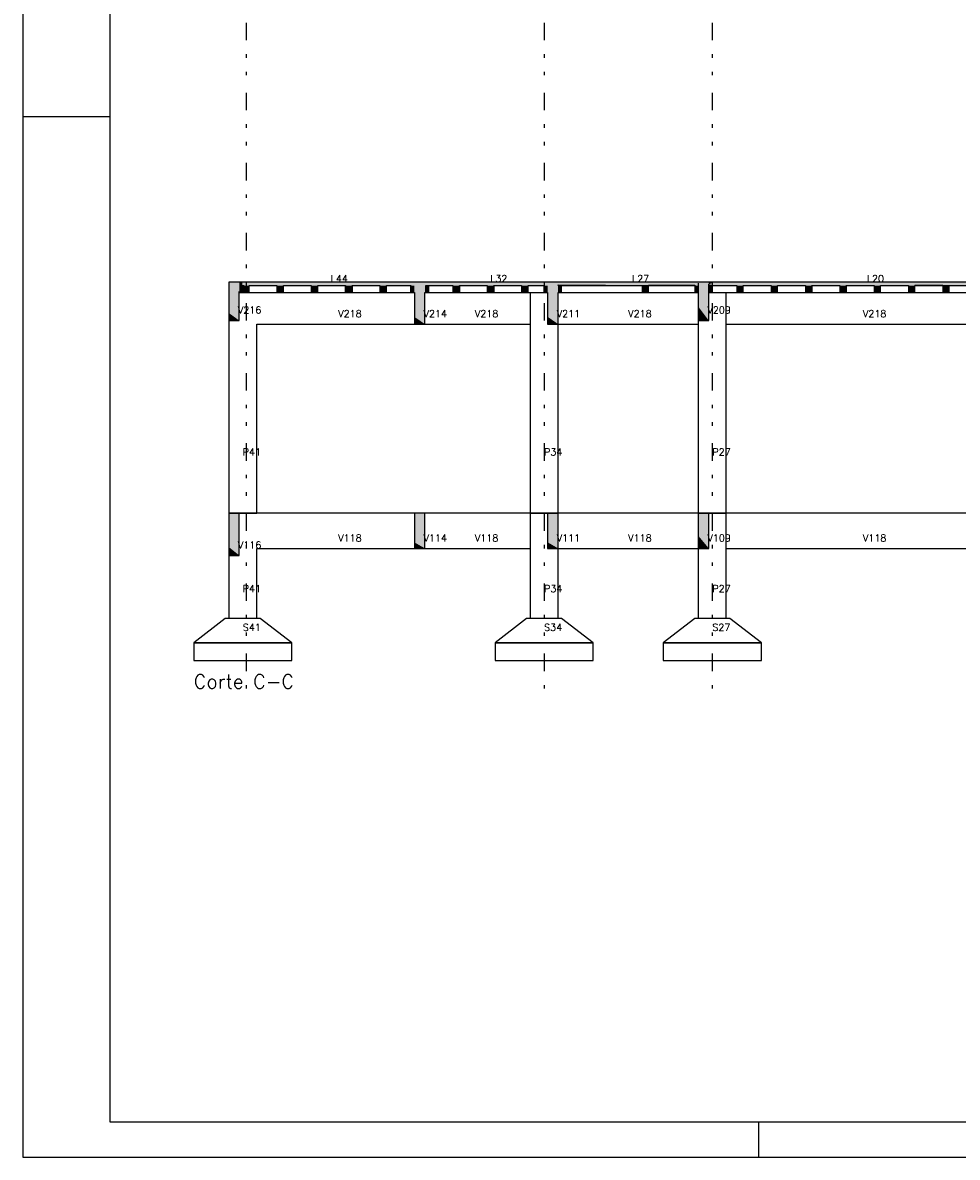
# Model space of a CAD drawing. Extents: x 0 to 84.1, y 0 to 59.4.
# Tile 1 of 9: x 0 to 26.7, y 0 to 32.4. Entities that reach past the tile are written whole.
import ezdxf

# ---------------------------------------------------------------- set-up
doc = ezdxf.new("R2010")
doc.units = 0
doc.header["$MEASUREMENT"] = 0
doc.linetypes.add('ESTILO_TQS_0004', pattern=[2, 0.5, -0.4, 0.1, -0.4, 0.1, -0.5])
for name, color, linetype in [('1', 1, 'CONTINUOUS'), ('2', 2, 'CONTINUOUS'), ('6', 6, 'CONTINUOUS'), ('9', 9, 'CONTINUOUS')]:
    doc.layers.add(name, color=color, linetype=linetype)
doc.styles.get("Standard").update_dxf_attribs({"font": 'ROMANS.SHX'})

msp = doc.modelspace()

# ---------------------------------------------------------------- linework, layer by layer
at = {"layer": '1', "linetype": 'ESTILO_TQS_0004'}
for p, q in [((6.380976, 32.376291), (6.380976, 13.37629)), ((14.880976, 32.376291), (14.880976, 13.37629)), ((19.680976, 32.376291), (19.680976, 13.37629))]:
    msp.add_line(p, q, dxfattribs=at)
at = {"layer": '2', "linetype": 'Continuous'}
for p, q in [((0, 59.400002), (0, 0)), ((0, 29.700001), (0.5, 29.700001)), ((0.5, 29.700001), (1.5, 29.700001)), ((1.5, 29.700001), (2.5, 29.700001)), ((21, 1), (21, 0)), ((0, 0), (84.100006, 0))]:
    msp.add_line(p, q, dxfattribs=at)
msp.add_lwpolyline([(83.100006, 1), (2.5, 1), (2.5, 58.400002), (83.100006, 58.400002), (83.100006, 1)], dxfattribs=at)
at = {"layer": '6', "linetype": 'Continuous'}
for p, q in [((5.940664, 24.97629), (5.880976, 24.97629)), ((5.880976, 24.97629), (5.880976, 24.095149)), ((6.180976, 24.97629), (5.940664, 24.97629)), ((6.265437, 24.97629), (6.180976, 24.97629)), ((11.180976, 24.97629), (6.265437, 24.97629)), ((11.231653, 24.97629), (11.180976, 24.97629)), ((11.480976, 24.97629), (11.231653, 24.97629)), ((14.980976, 24.97629), (11.480976, 24.97629)), ((15.032952, 24.97629), (14.980976, 24.97629)), ((15.280976, 24.97629), (15.032952, 24.97629)), ((16.076824, 24.97629), (15.280976, 24.97629)), ((17.977326, 24.97629), (16.076824, 24.97629)), ((17.977326, 24.97629), (16.076824, 24.97629)), ((17.989983, 24.97629), (17.977326, 24.97629)), ((17.989983, 24.97629), (17.977326, 24.97629)), ((19.280976, 24.97629), (17.989983, 24.97629)), ((19.389433, 24.97629), (19.280976, 24.97629)), ((19.280976, 24.940138), (19.280976, 24.87629)), ((19.580976, 24.97629), (19.389433, 24.97629)), ((19.751965, 24.97629), (19.580976, 24.97629)), ((25.542557, 24.97629), (19.751965, 24.97629)), ((28.380976, 24.97629), (25.542557, 24.97629)), ((6.180976, 24.67629), (6.180976, 24.710075)), ((6.180976, 23.87629), (6.180976, 24.67629)), ((6.180976, 24.67629), (6.265437, 24.67629)), ((6.265437, 24.67629), (6.268296, 24.67629)), ((6.268296, 24.87629), (6.316496, 24.87629)), ((6.268296, 24.67629), (6.316496, 24.67629)), ((6.316496, 24.67629), (6.464976, 24.67629)), ((6.464976, 24.87629), (7.025592, 24.87629)), ((6.464976, 24.788799), (6.464976, 24.87629)), ((6.464976, 24.67629), (6.464976, 24.788799)), ((6.464976, 24.67629), (7.256976, 24.67629)), ((7.025592, 24.87629), (7.256976, 24.87629)), ((7.256976, 24.87629), (7.256976, 24.763782)), ((7.256976, 24.763782), (7.256976, 24.67629)), ((7.256976, 24.67629), (7.362734, 24.67629)), ((7.362734, 24.67629), (7.444976, 24.67629)), ((7.444976, 24.87629), (8.236976, 24.87629)), ((7.444976, 24.788799), (7.444976, 24.87629)), ((7.444976, 24.67629), (7.444976, 24.788799)), ((7.444976, 24.67629), (8.236976, 24.67629)), ((8.236976, 24.87629), (8.236976, 24.763782)), ((8.236976, 24.763782), (8.236976, 24.67629)), ((8.236976, 24.67629), (8.342734, 24.67629)), ((8.342734, 24.67629), (8.424976, 24.67629)), ((8.424976, 24.87629), (9.216976, 24.87629)), ((8.424976, 24.788799), (8.424976, 24.87629)), ((8.424976, 24.67629), (8.424976, 24.788799)), ((8.424976, 24.67629), (9.216976, 24.67629)), ((9.216976, 24.67629), (9.216976, 24.87629)), ((9.216976, 24.87629), (9.216976, 24.67629)), ((9.216976, 24.67629), (9.322734, 24.67629)), ((9.322734, 24.67629), (9.404976, 24.67629)), ((9.404976, 24.87629), (10.196976, 24.87629)), ((9.404976, 24.87629), (9.404976, 24.67629)), ((9.404976, 24.788799), (9.404976, 24.87629)), ((9.404976, 24.67629), (9.404976, 24.788799)), ((9.404976, 24.67629), (10.196976, 24.67629)), ((10.196976, 24.87629), (10.196976, 24.67629)), ((10.196976, 24.67629), (10.279218, 24.67629)), ((10.279218, 24.67629), (10.384976, 24.67629)), ((10.384976, 24.87629), (11.080976, 24.87629)), ((10.384976, 24.788799), (10.384976, 24.87629)), ((10.384976, 24.67629), (10.384976, 24.788799)), ((10.384976, 24.67629), (11.080976, 24.67629)), ((11.080976, 24.67629), (11.080976, 24.87629)), ((11.080976, 24.87629), (11.080976, 24.763782)), ((11.080976, 24.763782), (11.080976, 24.67629)), ((11.080976, 24.67629), (11.133257, 24.67629)), ((11.133257, 24.67629), (11.13885, 24.67629)), ((11.13885, 24.67629), (11.16365, 24.67629)), ((11.16365, 24.67629), (11.180976, 24.67629)), ((11.180976, 24.67629), (11.180976, 23.978998)), ((11.480976, 23.77629), (11.480976, 24.67629)), ((11.480976, 24.67629), (11.498301, 24.67629)), ((11.498301, 24.87629), (11.580976, 24.87629)), ((11.498301, 24.67629), (11.523101, 24.67629)), ((11.523101, 24.67629), (11.528694, 24.67629)), ((11.528694, 24.67629), (11.580976, 24.67629)), ((11.580976, 24.87629), (11.987746, 24.87629)), ((11.580976, 24.87629), (11.580976, 24.67629)), ((11.580976, 24.788799), (11.580976, 24.87629)), ((11.580976, 24.67629), (11.580976, 24.788799)), ((11.580976, 24.67629), (12.276976, 24.67629)), ((11.987746, 24.87629), (12.00074, 24.87629)), ((12.00074, 24.87629), (12.276976, 24.87629)), ((12.276976, 24.87629), (12.276976, 24.763782)), ((12.276976, 24.763782), (12.276976, 24.67629)), ((12.276976, 24.67629), (12.382734, 24.67629)), ((12.382734, 24.67629), (12.464976, 24.67629)), ((12.464976, 24.87629), (13.256976, 24.87629)), ((12.464976, 24.87629), (12.464976, 24.67629)), ((12.464976, 24.788799), (12.464976, 24.87629)), ((12.464976, 24.67629), (12.464976, 24.788799)), ((12.464976, 24.67629), (13.256976, 24.67629)), ((13.256976, 24.87629), (13.256976, 24.67629)), ((13.256976, 24.67629), (13.362734, 24.67629)), ((13.362734, 24.67629), (13.444976, 24.67629)), ((13.444976, 24.87629), (14.236976, 24.87629)), ((13.444976, 24.87629), (13.444976, 24.67629)), ((13.444976, 24.788799), (13.444976, 24.87629)), ((13.444976, 24.67629), (13.444976, 24.788799)), ((13.444976, 24.67629), (14.236976, 24.67629)), ((14.236976, 24.87629), (14.236976, 24.67629)), ((14.236976, 24.67629), (14.319218, 24.67629)), ((14.319218, 24.67629), (14.424976, 24.67629)), ((14.424976, 24.87629), (14.880976, 24.87629)), ((14.424976, 24.788799), (14.424976, 24.87629)), ((14.424976, 24.67629), (14.424976, 24.788799)), ((14.424976, 24.67629), (14.880976, 24.67629)), ((14.480976, 24.67629), (14.480976, 18.37629)), ((14.880976, 24.67629), (14.880976, 24.87629)), ((14.880976, 24.87629), (14.880976, 24.763782)), ((14.880976, 24.763782), (14.880976, 24.67629)), ((14.880976, 24.67629), (14.933257, 24.67629)), ((14.933257, 24.67629), (14.93885, 24.67629)), ((14.93885, 24.67629), (14.963194, 24.67629)), ((14.963194, 24.67629), (14.980976, 24.67629)), ((14.980976, 24.67629), (14.980976, 23.984196)), ((15.280976, 24.87629), (15.280976, 24.896678)), ((15.280976, 24.896678), (17.989983, 24.87629)), ((15.280976, 23.77629), (15.280976, 24.67629)), ((15.280976, 24.67629), (15.305594, 24.67629)), ((15.280976, 18.37629), (15.280976, 24.67629)), ((15.305594, 24.67629), (15.307056, 24.67629)), ((15.307056, 24.67629), (15.315756, 24.67629)), ((15.315756, 24.67629), (15.318748, 24.67629)), ((15.318748, 24.67629), (15.340208, 24.67629)), ((15.340208, 24.87629), (15.380976, 24.87629)), ((15.340208, 24.67629), (15.349441, 24.67629)), ((15.349441, 24.67629), (15.380976, 24.67629)), ((15.380976, 24.87629), (16.076824, 24.87629)), ((15.380976, 24.772327), (15.380976, 24.87629)), ((15.380976, 24.67629), (15.380976, 24.772327)), ((15.380976, 24.67629), (17.676976, 24.67629)), ((16.076824, 24.87629), (17.676976, 24.87629)), ((17.676976, 24.87629), (17.864976, 24.87629)), ((17.676976, 24.87629), (17.676976, 24.67629)), ((17.676976, 24.67629), (17.774701, 24.67629)), ((17.774701, 24.67629), (17.864976, 24.67629)), ((17.864976, 24.87629), (17.977326, 24.87629)), ((19.180976, 24.87629), (17.864976, 24.87629)), ((17.864976, 24.772327), (17.864976, 24.87629)), ((17.864976, 24.67629), (17.864976, 24.772327)), ((17.864976, 24.67629), (19.180976, 24.67629)), ((17.977326, 24.87629), (17.989983, 24.87629)), ((17.989983, 24.87629), (19.180976, 24.87629)), ((19.180976, 24.87629), (19.204715, 24.87629)), ((19.180976, 24.87629), (19.180976, 24.780253)), ((19.180976, 24.780253), (19.180976, 24.67629)), ((19.180976, 24.67629), (19.198215, 24.67629)), ((19.198215, 24.67629), (19.204715, 24.67629)), ((19.204715, 24.67629), (19.223672, 24.67629)), ((19.223672, 24.67629), (19.226865, 24.67629)), ((19.226865, 24.67629), (19.237152, 24.67629)), ((19.237152, 24.67629), (19.239044, 24.67629)), ((19.239044, 24.67629), (19.280976, 24.67629)), ((19.280976, 24.87629), (19.280976, 24.803986)), ((19.280976, 24.803986), (19.280976, 24.67629)), ((19.280976, 24.67629), (19.280976, 24.273966)), ((19.280976, 24.67629), (19.280976, 18.37629)), ((19.580976, 24.87629), (19.580976, 24.910488)), ((19.580976, 24.744686), (19.580976, 24.87629)), ((19.580976, 24.67629), (19.580976, 24.744686)), ((19.580976, 24.600114), (19.580976, 24.67629)), ((19.580976, 24.67629), (19.615886, 24.67629)), ((19.615886, 24.87629), (19.680976, 24.87629)), ((19.615886, 24.67629), (19.645825, 24.67629)), ((19.645825, 24.67629), (19.650913, 24.67629)), ((19.650913, 24.67629), (19.680976, 24.67629)), ((19.680976, 24.87629), (19.751965, 24.87629)), ((19.680976, 24.87629), (19.680976, 24.67629)), ((19.680976, 24.739035), (19.680976, 24.87629)), ((19.680976, 24.67629), (19.680976, 24.739035)), ((19.680976, 24.67629), (20.376976, 24.67629)), ((19.751965, 24.87629), (20.376976, 24.87629)), ((20.080976, 18.37629), (20.080976, 24.67629)), ((20.376976, 24.87629), (20.376976, 24.813546)), ((20.376976, 24.813546), (20.376976, 24.67629)), ((20.376976, 24.67629), (20.435956, 24.67629)), ((20.435956, 24.67629), (20.564976, 24.67629)), ((20.564976, 24.87629), (21.356976, 24.87629)), ((20.564976, 24.739035), (20.564976, 24.87629)), ((20.564976, 24.67629), (20.564976, 24.739035)), ((20.564976, 24.67629), (21.356976, 24.67629)), ((21.356976, 24.87629), (21.356976, 24.67629)), ((21.356976, 24.67629), (21.415956, 24.67629)), ((21.415956, 24.67629), (21.544976, 24.67629)), ((21.544976, 24.87629), (22.336976, 24.87629)), ((21.544976, 24.739035), (21.544976, 24.87629)), ((21.544976, 24.67629), (21.544976, 24.739035)), ((21.544976, 24.67629), (22.336976, 24.67629)), ((22.336976, 24.87629), (22.336976, 24.813546)), ((22.336976, 24.813546), (22.336976, 24.67629)), ((22.336976, 24.67629), (22.395956, 24.67629)), ((22.395956, 24.67629), (22.524976, 24.67629)), ((22.524976, 24.87629), (23.316976, 24.87629)), ((22.524976, 24.87629), (22.524976, 24.67629)), ((22.524976, 24.739035), (22.524976, 24.87629)), ((22.524976, 24.67629), (22.524976, 24.739035)), ((22.524976, 24.67629), (23.316976, 24.67629)), ((23.316976, 24.87629), (23.316976, 24.813546)), ((23.316976, 24.813546), (23.316976, 24.67629)), ((23.316976, 24.67629), (23.375956, 24.67629)), ((23.375956, 24.67629), (23.504976, 24.67629)), ((23.504976, 24.87629), (24.296976, 24.87629)), ((23.504976, 24.87629), (23.504976, 24.67629)), ((23.504976, 24.739035), (23.504976, 24.87629)), ((23.504976, 24.67629), (23.504976, 24.739035)), ((23.504976, 24.67629), (24.296976, 24.67629)), ((24.296976, 24.87629), (24.296976, 24.813546)), ((24.296976, 24.813546), (24.296976, 24.67629)), ((24.296976, 24.67629), (24.425996, 24.67629)), ((24.425996, 24.67629), (24.484976, 24.67629)), ((24.484976, 24.87629), (25.276976, 24.87629)), ((24.484976, 24.739035), (24.484976, 24.87629)), ((24.484976, 24.67629), (24.484976, 24.739035)), ((24.484976, 24.67629), (25.276976, 24.67629)), ((25.276976, 24.87629), (25.276976, 24.813546)), ((25.276976, 24.813546), (25.276976, 24.67629)), ((25.276976, 24.67629), (25.335956, 24.67629)), ((25.335956, 24.67629), (25.464976, 24.67629)), ((25.464976, 24.87629), (25.542557, 24.87629)), ((26.256976, 24.87629), (25.464976, 24.87629)), ((25.464976, 24.739035), (25.464976, 24.87629)), ((25.464976, 24.67629), (25.464976, 24.739035)), ((25.464976, 24.67629), (26.256976, 24.67629)), ((25.542557, 24.87629), (26.256976, 24.87629)), ((26.256976, 24.87629), (26.315956, 24.87629)), ((26.256976, 24.87629), (26.256976, 24.813546)), ((26.256976, 24.813546), (26.256976, 24.67629)), ((26.256976, 24.67629), (26.315956, 24.67629)), ((26.315956, 24.87629), (26.444976, 24.87629)), ((26.315956, 24.67629), (26.444976, 24.67629)), ((26.444976, 24.87629), (27.236976, 24.87629)), ((26.444976, 24.739035), (26.444976, 24.87629)), ((26.444976, 24.67629), (26.444976, 24.739035)), ((26.444976, 24.67629), (27.236976, 24.67629)), ((19.580976, 23.87629), (19.580976, 24.600114)), ((5.880976, 24.095149), (5.880976, 23.87629)), ((11.180976, 23.978998), (11.180976, 23.77629)), ((14.980976, 23.984196), (14.980976, 23.77629)), ((19.280976, 24.273966), (19.280976, 23.87629)), ((5.880976, 23.87629), (5.940664, 23.87629)), ((5.880976, 23.87629), (5.880976, 18.37629)), ((5.940664, 23.87629), (6.180976, 23.87629)), ((6.680976, 23.77629), (11.180976, 23.77629)), ((6.680976, 18.37629), (6.680976, 23.77629)), ((11.180976, 23.77629), (11.231653, 23.77629)), ((11.231653, 23.77629), (11.480976, 23.77629)), ((11.480976, 23.77629), (14.480976, 23.77629)), ((14.980976, 23.77629), (15.032952, 23.77629)), ((15.032952, 23.77629), (15.280976, 23.77629)), ((15.280976, 23.77629), (19.280976, 23.77629)), ((19.280976, 23.87629), (19.389433, 23.87629)), ((19.389433, 23.87629), (19.580976, 23.87629)), ((20.080976, 23.77629), (27.880976, 23.77629)), ((5.940664, 18.37629), (5.880976, 18.37629)), ((5.880976, 18.37629), (5.880976, 17.415045)), ((5.880976, 18.37629), (6.680976, 18.37629)), ((6.180976, 18.37629), (5.940664, 18.37629)), ((6.180976, 18.173582), (6.180976, 18.37629)), ((6.680976, 18.37629), (6.180976, 18.37629)), ((6.180976, 17.17629), (6.180976, 18.173582)), ((11.180976, 18.37629), (6.680976, 18.37629)), ((11.231653, 18.37629), (11.180976, 18.37629)), ((11.180976, 18.37629), (11.180976, 17.545213)), ((11.330976, 18.37629), (11.231653, 18.37629)), ((11.480976, 18.37629), (11.231653, 18.37629)), ((14.480976, 18.37629), (11.480976, 18.37629)), ((11.480976, 18.207367), (11.480976, 18.37629)), ((11.480976, 17.37629), (11.480976, 18.207367)), ((14.480976, 18.37629), (14.480976, 15.37629)), ((14.980976, 18.37629), (14.480976, 18.37629)), ((14.480976, 18.37629), (15.280976, 18.37629)), ((15.032952, 18.37629), (14.980976, 18.37629)), ((14.980976, 18.37629), (14.980976, 17.549545)), ((15.280976, 18.37629), (15.032952, 18.37629)), ((19.280976, 18.37629), (15.280976, 18.37629)), ((15.280976, 18.172415), (15.280976, 18.37629)), ((15.280976, 15.37629), (15.280976, 18.37629)), ((15.280976, 17.37629), (15.280976, 18.172415)), ((19.389433, 18.37629), (19.280976, 18.37629)), ((19.280976, 18.37629), (19.280976, 17.737813)), ((19.280976, 18.37629), (20.080976, 18.37629)), ((19.580976, 18.37629), (19.389433, 18.37629)), ((19.580976, 18.034312), (19.580976, 18.37629)), ((20.080976, 18.37629), (19.580976, 18.37629)), ((27.880976, 18.37629), (20.080976, 18.37629)), ((20.080976, 15.37629), (20.080976, 18.37629)), ((19.580976, 17.37629), (19.580976, 18.034312)), ((11.180976, 17.545213), (11.180976, 17.37629)), ((14.980976, 17.549545), (14.980976, 17.37629)), ((19.280976, 17.737813), (19.280976, 17.37629)), ((5.880976, 17.415045), (5.880976, 17.17629)), ((5.880976, 17.17629), (5.940664, 17.17629)), ((5.880976, 17.17629), (5.880976, 15.37629)), ((5.940664, 17.17629), (6.180976, 17.17629)), ((6.680976, 17.37629), (11.180976, 17.37629)), ((6.680976, 15.37629), (6.680976, 17.37629)), ((11.180976, 17.37629), (11.231653, 17.37629)), ((11.231653, 17.37629), (11.480976, 17.37629)), ((11.480976, 17.37629), (14.480976, 17.37629)), ((14.980976, 17.37629), (15.032952, 17.37629)), ((15.032952, 17.37629), (15.280976, 17.37629)), ((15.280976, 17.37629), (19.280976, 17.37629)), ((19.280976, 17.37629), (19.389433, 17.37629)), ((19.280976, 17.37629), (19.280976, 15.37629)), ((19.389433, 17.37629), (19.580976, 17.37629)), ((20.080976, 17.37629), (27.880976, 17.37629)), ((5.780976, 15.37629), (4.880976, 14.67629)), ((6.780976, 15.37629), (5.780976, 15.37629)), ((7.680976, 14.67629), (6.780976, 15.37629)), ((14.380976, 15.37629), (13.480976, 14.67629)), ((15.380976, 15.37629), (14.380976, 15.37629)), ((16.280976, 14.67629), (15.380976, 15.37629)), ((19.180976, 15.37629), (18.280976, 14.67629)), ((20.180976, 15.37629), (19.180976, 15.37629)), ((21.080976, 14.67629), (20.180976, 15.37629)), ((4.880976, 14.67629), (4.880976, 14.17629)), ((7.680976, 14.67629), (4.880976, 14.67629)), ((4.880976, 14.67629), (7.680976, 14.67629)), ((7.680976, 14.17629), (7.680976, 14.67629)), ((13.480976, 14.67629), (13.480976, 14.17629)), ((16.280976, 14.67629), (13.480976, 14.67629)), ((13.480976, 14.67629), (16.280976, 14.67629)), ((16.280976, 14.17629), (16.280976, 14.67629)), ((18.280976, 14.67629), (18.280976, 14.17629)), ((21.080976, 14.67629), (18.280976, 14.67629)), ((18.280976, 14.67629), (21.080976, 14.67629)), ((21.080976, 14.17629), (21.080976, 14.67629)), ((4.880976, 14.17629), (7.680976, 14.17629)), ((13.480976, 14.17629), (16.280976, 14.17629)), ((18.280976, 14.17629), (21.080976, 14.17629))]:
    msp.add_line(p, q, dxfattribs=at)
at = {"layer": '9', "linetype": 'Continuous'}
for points in [[(5.880976, 24.095149), (6.180976, 24.790475), (6.180976, 24.97629)], [(5.880976, 24.095149), (6.180976, 24.97629), (5.940664, 24.97629)], [(5.880976, 24.095149), (5.940664, 24.97629), (5.880976, 24.97629)], [(5.880976, 24.095149), (5.880976, 24.97629), (5.880976, 24.095149)], [(6.265437, 24.97629), (6.180976, 24.97629), (6.180976, 24.893183)], [(6.265437, 24.97629), (6.180976, 24.893183), (6.180976, 24.87629)], [(6.265437, 24.97629), (6.180976, 24.87629), (6.265437, 24.87629)], [(6.265437, 24.97629), (6.265437, 24.87629), (7.025592, 24.87629)], [(6.265437, 24.97629), (7.025592, 24.87629), (11.180976, 24.87629)], [(6.265437, 24.97629), (11.180976, 24.87629), (11.180976, 24.959398)], [(6.265437, 24.97629), (11.180976, 24.959398), (11.180976, 24.97629)], [(6.265437, 24.97629), (11.180976, 24.97629), (7.025592, 24.97629)], [(6.265437, 24.97629), (7.025592, 24.97629), (6.265437, 24.97629)], [(11.180976, 23.978998), (11.480976, 24.773582), (11.480976, 24.97629)], [(11.180976, 23.978998), (11.480976, 24.97629), (11.231653, 24.97629)], [(11.180976, 23.978998), (11.231653, 24.97629), (11.180976, 24.97629)], [(11.180976, 23.978998), (11.180976, 24.97629), (11.180976, 23.978998)], [(11.480976, 24.97629), (11.480976, 24.893183), (11.480976, 24.87629)], [(11.480976, 24.97629), (11.480976, 24.87629), (11.987746, 24.87629)], [(11.480976, 24.97629), (11.987746, 24.87629), (12.00074, 24.87629)], [(11.480976, 24.97629), (12.00074, 24.87629), (14.894348, 24.87629)], [(11.480976, 24.97629), (14.894348, 24.87629), (14.980976, 24.87629)], [(11.480976, 24.97629), (14.980976, 24.87629), (14.980976, 24.958965)], [(11.480976, 24.97629), (14.980976, 24.958965), (14.980976, 24.97629)], [(11.480976, 24.97629), (14.980976, 24.97629), (14.894348, 24.97629)], [(11.480976, 24.97629), (14.894348, 24.97629), (12.00074, 24.97629)], [(11.480976, 24.97629), (12.00074, 24.97629), (11.987746, 24.97629)], [(11.480976, 24.97629), (11.987746, 24.97629), (11.480976, 24.97629)], [(14.980976, 23.984196), (15.280976, 24.731641), (15.280976, 24.97629)], [(14.980976, 23.984196), (15.280976, 24.97629), (15.032952, 24.97629)], [(14.980976, 23.984196), (15.032952, 24.97629), (14.980976, 24.97629)], [(14.980976, 23.984196), (14.980976, 24.97629), (14.980976, 23.984196)], [(15.280976, 24.896678), (19.280976, 24.940138), (19.280976, 24.97629)], [(15.280976, 24.896678), (19.280976, 24.97629), (17.989983, 24.97629)], [(15.280976, 24.896678), (17.989983, 24.97629), (17.977326, 24.97629)], [(15.280976, 24.896678), (17.977326, 24.97629), (16.076824, 24.97629)], [(15.280976, 24.896678), (16.076824, 24.97629), (15.280976, 24.97629)], [(15.280976, 24.896678), (15.280976, 24.97629), (15.280976, 24.896678)], [(15.280976, 24.896678), (19.280976, 24.87629), (19.280976, 24.940138)], [(19.280976, 24.273966), (19.580976, 24.600114), (19.580976, 24.97629)], [(19.280976, 24.273966), (19.580976, 24.97629), (19.389433, 24.97629)], [(19.280976, 24.273966), (19.389433, 24.97629), (19.280976, 24.97629)], [(19.280976, 24.273966), (19.280976, 24.97629), (19.280976, 24.273966)], [(19.580976, 24.910488), (28.380976, 24.942777), (28.380976, 24.97629)], [(19.580976, 24.910488), (28.380976, 24.97629), (25.542557, 24.97629)], [(19.580976, 24.910488), (25.542557, 24.97629), (19.751965, 24.97629)], [(19.580976, 24.910488), (19.751965, 24.97629), (19.580976, 24.97629)], [(19.580976, 24.910488), (19.580976, 24.97629), (19.580976, 24.910488)], [(19.580976, 24.910488), (28.380976, 24.87629), (28.380976, 24.942777)], [(5.880976, 24.095149), (6.180976, 23.87629), (6.180976, 24.790475)], [(6.180976, 24.710075), (6.464976, 24.788799), (6.464976, 24.87629)], [(6.180976, 24.710075), (6.464976, 24.87629), (6.316496, 24.87629)], [(6.180976, 24.710075), (6.316496, 24.87629), (6.268296, 24.87629)], [(6.180976, 24.710075), (6.268296, 24.87629), (6.265437, 24.87629)], [(6.180976, 24.710075), (6.265437, 24.87629), (6.180976, 24.87629)], [(6.180976, 24.710075), (6.180976, 24.87629), (6.180976, 24.710075)], [(6.180976, 24.710075), (6.464976, 24.67629), (6.464976, 24.788799)], [(6.180976, 24.710075), (6.180976, 24.67629), (6.265437, 24.67629)], [(6.180976, 24.710075), (6.265437, 24.67629), (6.268296, 24.67629)], [(6.180976, 24.710075), (6.268296, 24.67629), (6.316496, 24.67629)], [(6.180976, 24.710075), (6.316496, 24.67629), (6.464976, 24.67629)], [(7.256976, 24.763782), (7.444976, 24.788799), (7.444976, 24.87629)], [(7.256976, 24.763782), (7.444976, 24.87629), (7.362734, 24.87629)], [(7.256976, 24.763782), (7.362734, 24.87629), (7.256976, 24.87629)], [(7.256976, 24.763782), (7.256976, 24.87629), (7.256976, 24.763782)], [(7.256976, 24.763782), (7.444976, 24.67629), (7.444976, 24.788799)], [(7.256976, 24.763782), (7.256976, 24.67629), (7.362734, 24.67629)], [(7.256976, 24.763782), (7.362734, 24.67629), (7.444976, 24.67629)], [(8.236976, 24.763782), (8.424976, 24.788799), (8.424976, 24.87629)], [(8.236976, 24.763782), (8.424976, 24.87629), (8.342734, 24.87629)], [(8.236976, 24.763782), (8.342734, 24.87629), (8.236976, 24.87629)], [(8.236976, 24.763782), (8.236976, 24.87629), (8.236976, 24.763782)], [(8.236976, 24.763782), (8.424976, 24.67629), (8.424976, 24.788799)], [(8.236976, 24.763782), (8.236976, 24.67629), (8.342734, 24.67629)], [(8.236976, 24.763782), (8.342734, 24.67629), (8.424976, 24.67629)], [(9.216976, 24.87629), (9.216976, 24.763782), (9.216976, 24.67629)], [(9.216976, 24.87629), (9.216976, 24.67629), (9.322734, 24.67629)], [(9.216976, 24.87629), (9.322734, 24.67629), (9.404976, 24.67629)], [(9.216976, 24.87629), (9.404976, 24.67629), (9.404976, 24.788799)], [(9.216976, 24.87629), (9.404976, 24.788799), (9.404976, 24.87629)], [(9.216976, 24.87629), (9.404976, 24.87629), (9.322734, 24.87629)], [(9.216976, 24.87629), (9.322734, 24.87629), (9.216976, 24.87629)], [(10.196976, 24.87629), (10.196976, 24.763782), (10.196976, 24.67629)], [(10.196976, 24.87629), (10.196976, 24.67629), (10.279218, 24.67629)], [(10.196976, 24.87629), (10.279218, 24.67629), (10.384976, 24.67629)], [(10.196976, 24.87629), (10.384976, 24.67629), (10.384976, 24.788799)], [(10.196976, 24.87629), (10.384976, 24.788799), (10.384976, 24.87629)], [(10.196976, 24.87629), (10.384976, 24.87629), (10.279218, 24.87629)], [(10.196976, 24.87629), (10.279218, 24.87629), (10.196976, 24.87629)], [(11.080976, 24.763782), (11.180976, 24.842506), (11.180976, 24.87629)], [(11.080976, 24.763782), (11.180976, 24.87629), (11.16365, 24.87629)], [(11.080976, 24.763782), (11.16365, 24.87629), (11.13885, 24.87629)], [(11.080976, 24.763782), (11.13885, 24.87629), (11.133257, 24.87629)], [(11.080976, 24.763782), (11.133257, 24.87629), (11.080976, 24.87629)], [(11.080976, 24.763782), (11.080976, 24.87629), (11.080976, 24.763782)], [(11.080976, 24.763782), (11.180976, 24.67629), (11.180976, 24.842506)], [(11.080976, 24.763782), (11.080976, 24.67629), (11.133257, 24.67629)], [(11.080976, 24.763782), (11.133257, 24.67629), (11.13885, 24.67629)], [(11.080976, 24.763782), (11.13885, 24.67629), (11.16365, 24.67629)], [(11.080976, 24.763782), (11.16365, 24.67629), (11.180976, 24.67629)], [(11.180976, 23.978998), (11.480976, 23.77629), (11.480976, 24.773582)], [(11.498301, 24.87629), (11.480976, 24.87629), (11.480976, 24.710075)], [(11.498301, 24.87629), (11.480976, 24.710075), (11.480976, 24.67629)], [(11.498301, 24.87629), (11.480976, 24.67629), (11.498301, 24.67629)], [(11.498301, 24.87629), (11.498301, 24.67629), (11.523101, 24.67629)], [(11.498301, 24.87629), (11.523101, 24.67629), (11.528694, 24.67629)], [(11.498301, 24.87629), (11.528694, 24.67629), (11.580976, 24.67629)], [(11.498301, 24.87629), (11.580976, 24.67629), (11.580976, 24.788799)], [(11.498301, 24.87629), (11.580976, 24.788799), (11.580976, 24.87629)], [(11.498301, 24.87629), (11.580976, 24.87629), (11.528694, 24.87629)], [(11.498301, 24.87629), (11.528694, 24.87629), (11.523101, 24.87629)], [(11.498301, 24.87629), (11.523101, 24.87629), (11.498301, 24.87629)], [(12.276976, 24.763782), (12.464976, 24.788799), (12.464976, 24.87629)], [(12.276976, 24.763782), (12.464976, 24.87629), (12.382734, 24.87629)], [(12.276976, 24.763782), (12.382734, 24.87629), (12.276976, 24.87629)], [(12.276976, 24.763782), (12.276976, 24.87629), (12.276976, 24.763782)], [(12.276976, 24.763782), (12.464976, 24.67629), (12.464976, 24.788799)], [(12.276976, 24.763782), (12.276976, 24.67629), (12.382734, 24.67629)], [(12.276976, 24.763782), (12.382734, 24.67629), (12.464976, 24.67629)], [(13.256976, 24.87629), (13.256976, 24.763782), (13.256976, 24.67629)], [(13.256976, 24.87629), (13.256976, 24.67629), (13.362734, 24.67629)], [(13.256976, 24.87629), (13.362734, 24.67629), (13.444976, 24.67629)], [(13.256976, 24.87629), (13.444976, 24.67629), (13.444976, 24.788799)], [(13.256976, 24.87629), (13.444976, 24.788799), (13.444976, 24.87629)], [(13.256976, 24.87629), (13.444976, 24.87629), (13.362734, 24.87629)], [(13.256976, 24.87629), (13.362734, 24.87629), (13.256976, 24.87629)], [(14.236976, 24.87629), (14.236976, 24.763782), (14.236976, 24.67629)], [(14.236976, 24.87629), (14.236976, 24.67629), (14.319218, 24.67629)], [(14.236976, 24.87629), (14.319218, 24.67629), (14.424976, 24.67629)], [(14.236976, 24.87629), (14.424976, 24.67629), (14.424976, 24.788799)], [(14.236976, 24.87629), (14.424976, 24.788799), (14.424976, 24.87629)], [(14.236976, 24.87629), (14.424976, 24.87629), (14.319218, 24.87629)], [(14.236976, 24.87629), (14.319218, 24.87629), (14.236976, 24.87629)], [(14.93885, 24.87629), (14.933257, 24.87629), (14.880976, 24.87629)], [(14.93885, 24.87629), (14.880976, 24.87629), (14.880976, 24.763782)], [(14.93885, 24.87629), (14.880976, 24.763782), (14.880976, 24.67629)], [(14.93885, 24.87629), (14.880976, 24.67629), (14.933257, 24.67629)], [(14.93885, 24.87629), (14.933257, 24.67629), (14.93885, 24.67629)], [(14.93885, 24.87629), (14.93885, 24.67629), (14.963194, 24.67629)], [(14.93885, 24.87629), (14.963194, 24.67629), (14.980976, 24.67629)], [(14.93885, 24.87629), (14.980976, 24.67629), (14.980976, 24.841639)], [(14.93885, 24.87629), (14.980976, 24.841639), (14.980976, 24.87629)], [(14.93885, 24.87629), (14.980976, 24.87629), (14.963194, 24.87629)], [(14.93885, 24.87629), (14.963194, 24.87629), (14.93885, 24.87629)], [(14.980976, 23.984196), (15.280976, 23.77629), (15.280976, 24.731641)], [(15.280976, 24.896678), (15.280976, 24.87629), (16.076824, 24.87629)], [(15.280976, 24.896678), (16.076824, 24.87629), (17.977326, 24.87629)], [(15.280976, 24.896678), (17.977326, 24.87629), (17.989983, 24.87629)], [(15.280976, 24.896678), (17.989983, 24.87629), (19.280976, 24.87629)], [(15.340208, 24.87629), (15.305594, 24.87629), (15.280976, 24.87629)], [(15.340208, 24.87629), (15.280976, 24.87629), (15.280976, 24.717065)], [(15.340208, 24.87629), (15.280976, 24.717065), (15.280976, 24.67629)], [(15.340208, 24.87629), (15.280976, 24.67629), (15.305594, 24.67629)], [(15.340208, 24.87629), (15.307056, 24.87629), (15.305594, 24.87629)], [(15.340208, 24.87629), (15.305594, 24.67629), (15.307056, 24.67629)], [(15.340208, 24.87629), (15.315756, 24.87629), (15.307056, 24.87629)], [(15.340208, 24.87629), (15.307056, 24.67629), (15.315756, 24.67629)], [(15.340208, 24.87629), (15.318748, 24.87629), (15.315756, 24.87629)], [(15.340208, 24.87629), (15.315756, 24.67629), (15.318748, 24.67629)], [(15.340208, 24.87629), (15.318748, 24.67629), (15.340208, 24.67629)], [(15.340208, 24.87629), (15.340208, 24.67629), (15.349441, 24.67629)], [(15.340208, 24.87629), (15.349441, 24.67629), (15.380976, 24.67629)], [(15.340208, 24.87629), (15.380976, 24.67629), (15.380976, 24.772327)], [(15.340208, 24.87629), (15.380976, 24.772327), (15.380976, 24.87629)], [(15.340208, 24.87629), (15.380976, 24.87629), (15.349441, 24.87629)], [(15.340208, 24.87629), (15.349441, 24.87629), (15.340208, 24.87629)], [(17.676976, 24.87629), (17.676976, 24.780253), (17.676976, 24.67629)], [(17.676976, 24.87629), (17.676976, 24.67629), (17.774701, 24.67629)], [(17.676976, 24.87629), (17.774701, 24.67629), (17.864976, 24.67629)], [(17.676976, 24.87629), (17.864976, 24.67629), (17.864976, 24.772327)], [(17.676976, 24.87629), (17.864976, 24.772327), (17.864976, 24.87629)], [(17.676976, 24.87629), (17.864976, 24.87629), (17.774701, 24.87629)], [(17.676976, 24.87629), (17.774701, 24.87629), (17.676976, 24.87629)], [(19.204715, 24.87629), (19.198215, 24.87629), (19.180976, 24.87629)], [(19.204715, 24.87629), (19.180976, 24.87629), (19.180976, 24.780253)], [(19.204715, 24.87629), (19.180976, 24.780253), (19.180976, 24.67629)], [(19.204715, 24.87629), (19.180976, 24.67629), (19.198215, 24.67629)], [(19.204715, 24.87629), (19.198215, 24.67629), (19.204715, 24.67629)], [(19.204715, 24.87629), (19.204715, 24.67629), (19.223672, 24.67629)], [(19.204715, 24.87629), (19.223672, 24.67629), (19.226865, 24.67629)], [(19.204715, 24.87629), (19.226865, 24.67629), (19.237152, 24.67629)], [(19.204715, 24.87629), (19.237152, 24.67629), (19.239044, 24.67629)], [(19.204715, 24.87629), (19.239044, 24.67629), (19.280976, 24.67629)], [(19.204715, 24.87629), (19.280976, 24.67629), (19.280976, 24.803986)], [(19.204715, 24.87629), (19.280976, 24.803986), (19.280976, 24.87629)], [(19.204715, 24.87629), (19.280976, 24.87629), (19.239044, 24.87629)], [(19.204715, 24.87629), (19.239044, 24.87629), (19.237152, 24.87629)], [(19.204715, 24.87629), (19.237152, 24.87629), (19.226865, 24.87629)], [(19.204715, 24.87629), (19.226865, 24.87629), (19.223672, 24.87629)], [(19.204715, 24.87629), (19.223672, 24.87629), (19.204715, 24.87629)], [(19.580976, 24.910488), (19.580976, 24.87629), (19.751965, 24.87629)], [(19.580976, 24.910488), (19.751965, 24.87629), (25.542557, 24.87629)], [(19.580976, 24.910488), (25.542557, 24.87629), (28.380976, 24.87629)], [(19.615886, 24.87629), (19.580976, 24.87629), (19.580976, 24.744686)], [(19.615886, 24.87629), (19.580976, 24.744686), (19.580976, 24.67629)], [(19.615886, 24.87629), (19.580976, 24.67629), (19.615886, 24.67629)], [(19.615886, 24.87629), (19.615886, 24.67629), (19.645825, 24.67629)], [(19.615886, 24.87629), (19.645825, 24.67629), (19.650913, 24.67629)], [(19.615886, 24.87629), (19.650913, 24.67629), (19.680976, 24.67629)], [(19.615886, 24.87629), (19.680976, 24.67629), (19.680976, 24.739035)], [(19.615886, 24.87629), (19.680976, 24.739035), (19.680976, 24.87629)], [(19.615886, 24.87629), (19.680976, 24.87629), (19.650913, 24.87629)], [(19.615886, 24.87629), (19.650913, 24.87629), (19.645825, 24.87629)], [(19.615886, 24.87629), (19.645825, 24.87629), (19.615886, 24.87629)], [(20.376976, 24.813546), (20.564976, 24.739035), (20.564976, 24.87629)], [(20.376976, 24.813546), (20.564976, 24.87629), (20.435956, 24.87629)], [(20.376976, 24.813546), (20.435956, 24.87629), (20.376976, 24.87629)], [(20.376976, 24.813546), (20.376976, 24.87629), (20.376976, 24.813546)], [(20.376976, 24.813546), (20.376976, 24.67629), (20.435956, 24.67629)], [(20.376976, 24.813546), (20.435956, 24.67629), (20.564976, 24.67629)], [(20.376976, 24.813546), (20.564976, 24.67629), (20.564976, 24.739035)], [(21.356976, 24.87629), (21.356976, 24.813546), (21.356976, 24.67629)], [(21.356976, 24.87629), (21.356976, 24.67629), (21.415956, 24.67629)], [(21.356976, 24.87629), (21.415956, 24.67629), (21.544976, 24.67629)], [(21.356976, 24.87629), (21.544976, 24.67629), (21.544976, 24.739035)], [(21.356976, 24.87629), (21.544976, 24.739035), (21.544976, 24.87629)], [(21.356976, 24.87629), (21.544976, 24.87629), (21.415956, 24.87629)], [(21.356976, 24.87629), (21.415956, 24.87629), (21.356976, 24.87629)], [(22.336976, 24.813546), (22.524976, 24.739035), (22.524976, 24.87629)], [(22.336976, 24.813546), (22.524976, 24.87629), (22.395956, 24.87629)], [(22.336976, 24.813546), (22.395956, 24.87629), (22.336976, 24.87629)], [(22.336976, 24.813546), (22.336976, 24.87629), (22.336976, 24.813546)], [(22.336976, 24.813546), (22.336976, 24.67629), (22.395956, 24.67629)], [(22.336976, 24.813546), (22.395956, 24.67629), (22.524976, 24.67629)], [(22.336976, 24.813546), (22.524976, 24.67629), (22.524976, 24.739035)], [(23.316976, 24.813546), (23.504976, 24.739035), (23.504976, 24.87629)], [(23.316976, 24.813546), (23.504976, 24.87629), (23.375956, 24.87629)], [(23.316976, 24.813546), (23.375956, 24.87629), (23.316976, 24.87629)], [(23.316976, 24.813546), (23.316976, 24.87629), (23.316976, 24.813546)], [(23.316976, 24.813546), (23.316976, 24.67629), (23.375956, 24.67629)], [(23.316976, 24.813546), (23.375956, 24.67629), (23.504976, 24.67629)], [(23.316976, 24.813546), (23.504976, 24.67629), (23.504976, 24.739035)], [(24.296976, 24.813546), (24.484976, 24.739035), (24.484976, 24.87629)], [(24.296976, 24.813546), (24.484976, 24.87629), (24.425996, 24.87629)], [(24.296976, 24.813546), (24.425996, 24.87629), (24.296976, 24.87629)], [(24.296976, 24.813546), (24.296976, 24.87629), (24.296976, 24.813546)], [(24.296976, 24.813546), (24.296976, 24.67629), (24.425996, 24.67629)], [(24.296976, 24.813546), (24.425996, 24.67629), (24.484976, 24.67629)], [(24.296976, 24.813546), (24.484976, 24.67629), (24.484976, 24.739035)], [(25.276976, 24.813546), (25.464976, 24.739035), (25.464976, 24.87629)], [(25.276976, 24.813546), (25.464976, 24.87629), (25.335956, 24.87629)], [(25.276976, 24.813546), (25.335956, 24.87629), (25.276976, 24.87629)], [(25.276976, 24.813546), (25.276976, 24.87629), (25.276976, 24.813546)], [(25.276976, 24.813546), (25.276976, 24.67629), (25.335956, 24.67629)], [(25.276976, 24.813546), (25.335956, 24.67629), (25.464976, 24.67629)], [(25.276976, 24.813546), (25.464976, 24.67629), (25.464976, 24.739035)], [(26.256976, 24.813546), (26.444976, 24.739035), (26.444976, 24.87629)], [(26.256976, 24.813546), (26.444976, 24.87629), (26.315956, 24.87629)], [(26.256976, 24.813546), (26.315956, 24.87629), (26.256976, 24.87629)], [(26.256976, 24.813546), (26.256976, 24.87629), (26.256976, 24.813546)], [(26.256976, 24.813546), (26.256976, 24.67629), (26.315956, 24.67629)], [(26.256976, 24.813546), (26.315956, 24.67629), (26.444976, 24.67629)], [(26.256976, 24.813546), (26.444976, 24.67629), (26.444976, 24.739035)], [(19.280976, 24.273966), (19.580976, 23.87629), (19.580976, 24.600114)], [(5.880976, 24.095149), (5.880976, 23.87629), (5.940664, 23.87629)], [(5.880976, 24.095149), (5.940664, 23.87629), (6.180976, 23.87629)], [(11.180976, 23.978998), (11.180976, 23.77629), (11.231653, 23.77629)], [(11.180976, 23.978998), (11.231653, 23.77629), (11.480976, 23.77629)], [(14.980976, 23.984196), (14.980976, 23.77629), (15.032952, 23.77629)], [(14.980976, 23.984196), (15.032952, 23.77629), (15.280976, 23.77629)], [(19.280976, 24.273966), (19.280976, 23.87629), (19.389433, 23.87629)], [(19.280976, 24.273966), (19.389433, 23.87629), (19.580976, 23.87629)], [(5.880976, 17.415045), (6.180976, 18.173582), (6.180976, 18.37629)], [(5.880976, 17.415045), (6.180976, 18.37629), (5.940664, 18.37629)], [(5.880976, 17.415045), (5.940664, 18.37629), (5.880976, 18.37629)], [(5.880976, 17.415045), (5.880976, 18.37629), (5.880976, 17.415045)], [(5.880976, 17.415045), (6.180976, 17.17629), (6.180976, 18.173582)], [(11.180976, 17.545213), (11.480976, 18.207367), (11.480976, 18.37629)], [(11.180976, 17.545213), (11.480976, 18.37629), (11.231653, 18.37629)], [(11.180976, 17.545213), (11.231653, 18.37629), (11.180976, 18.37629)], [(11.180976, 17.545213), (11.180976, 18.37629), (11.180976, 17.545213)], [(11.180976, 17.545213), (11.480976, 17.37629), (11.480976, 18.207367)], [(14.980976, 17.549545), (15.280976, 18.172415), (15.280976, 18.37629)], [(14.980976, 17.549545), (15.280976, 18.37629), (15.032952, 18.37629)], [(14.980976, 17.549545), (15.032952, 18.37629), (14.980976, 18.37629)], [(14.980976, 17.549545), (14.980976, 18.37629), (14.980976, 17.549545)], [(14.980976, 17.549545), (15.280976, 17.37629), (15.280976, 18.172415)], [(19.280976, 17.737813), (19.580976, 18.034312), (19.580976, 18.37629)], [(19.280976, 17.737813), (19.580976, 18.37629), (19.389433, 18.37629)], [(19.280976, 17.737813), (19.389433, 18.37629), (19.280976, 18.37629)], [(19.280976, 17.737813), (19.280976, 18.37629), (19.280976, 17.737813)], [(19.280976, 17.737813), (19.580976, 17.37629), (19.580976, 18.034312)], [(11.180976, 17.545213), (11.180976, 17.37629), (11.231653, 17.37629)], [(11.180976, 17.545213), (11.231653, 17.37629), (11.480976, 17.37629)], [(14.980976, 17.549545), (14.980976, 17.37629), (15.032952, 17.37629)], [(14.980976, 17.549545), (15.032952, 17.37629), (15.280976, 17.37629)], [(19.280976, 17.737813), (19.280976, 17.37629), (19.389433, 17.37629)], [(19.280976, 17.737813), (19.389433, 17.37629), (19.580976, 17.37629)], [(5.880976, 17.415045), (5.880976, 17.17629), (5.940664, 17.17629)], [(5.880976, 17.415045), (5.940664, 17.17629), (6.180976, 17.17629)]]:
    msp.add_solid(points, dxfattribs=at)

# ---------------------------------------------------------------- texts
at = {"layer": '1', "linetype": 'Continuous'}
for s, height, p in [('L44', 0.2, (8.792087, 24.97629)), ('L32', 0.2, (13.342087, 24.97629)), ('L27', 0.2, (17.392087, 24.97629)), ('L20', 0.2, (24.092087, 24.97629)), ('V216', 0.2, (6.142087, 24.07629)), ('V218', 0.2, (9.005976, 23.97629)), ('V214', 0.2, (11.442087, 23.97629)), ('V218', 0.2, (12.905976, 23.97629)), ('V211', 0.2, (15.242087, 23.97629)), ('V218', 0.2, (17.280976, 23.97629)), ('V209', 0.2, (19.542087, 24.07629)), ('V218', 0.2, (23.980976, 23.97629)), ('P41', 0.2, (6.280976, 20.02629)), ('P34', 0.2, (14.880976, 20.02629)), ('P27', 0.2, (19.680976, 20.02629)), ('V116', 0.2, (6.142087, 17.37629)), ('V118', 0.2, (9.005976, 17.57629)), ('V114', 0.2, (11.442087, 17.57629)), ('V118', 0.2, (12.905976, 17.57629)), ('V111', 0.2, (15.242087, 17.57629)), ('V118', 0.2, (17.280976, 17.57629)), ('V109', 0.2, (19.542087, 17.57629)), ('V118', 0.2, (23.980976, 17.57629)), ('P41', 0.2, (6.280976, 16.12629)), ('P34', 0.2, (14.880976, 16.12629)), ('P27', 0.2, (19.680976, 16.12629)), ('S41', 0.2, (6.280976, 15.02629)), ('S34', 0.2, (14.880976, 15.02629)), ('S27', 0.2, (19.680976, 15.02629)), ('Corte C-C', 0.4, (4.880976, 13.37629))]:
    msp.add_text(s, height=height, dxfattribs=at).set_placement(p)

doc.saveas('drawing.dxf')
